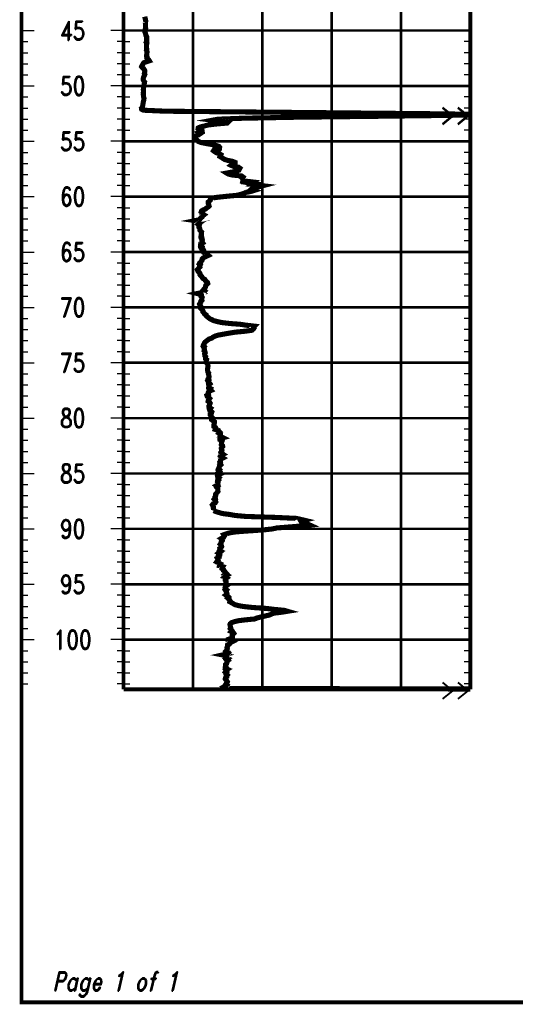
# Model space of a CAD drawing. Extents: x 83 to 619, y 53 to 229.
# Tile 1 of 14: x 83 to 128, y 53 to 142. Entities that reach past the tile are written whole.
import ezdxf
from ezdxf.enums import TextEntityAlignment as Align

# ---------------------------------------------------------------- set-up
doc = ezdxf.new("R2010")
doc.units = 0
doc.header["$MEASUREMENT"] = 0
doc.linetypes.add('DOT', pattern=[0.04, 0, -0.04])
doc.linetypes.add('SOLID', pattern=[0])
doc.layers.get('0').update_dxf_attribs({"linetype": 'SOLID'})
doc.styles.add('ROMAND', font='romand', dxfattribs={"height": 1})

msp = doc.modelspace()

# ---------------------------------------------------------------- linework, layer by layer
at = {"color": 7, "linetype": 'SOLID', "const_width": 0.347}
for points in [[(83.094, 52.748), (317.576, 52.748), (317.576, 228.898), (83.094, 228.898), (83.094, 52.748)], [(83.094, 52.748), (317.576, 52.748), (317.576, 228.898), (83.094, 228.898), (83.094, 52.748)], [(83.094, 52.748), (317.576, 52.748), (317.576, 228.898), (83.094, 228.898), (83.094, 52.748)], [(83.094, 52.748), (317.576, 52.748), (317.576, 228.898), (83.094, 228.898), (83.094, 52.748)], [(83.094, 52.748), (317.576, 52.748), (317.576, 228.898), (83.094, 228.898), (83.094, 52.748)], [(83.094, 52.748), (317.576, 52.748), (317.576, 228.898), (83.094, 228.898), (83.094, 52.748)], [(83.094, 52.748), (317.576, 52.748), (317.576, 228.898), (83.094, 228.898), (83.094, 52.748)], [(83.094, 52.748), (317.576, 52.748), (317.576, 228.898), (83.094, 228.898), (83.094, 52.748)], [(83.094, 52.748), (317.576, 52.748), (317.576, 228.898), (83.094, 228.898), (83.094, 52.748)], [(83.094, 52.748), (317.576, 52.748), (317.576, 228.898), (83.094, 228.898), (83.094, 52.748)], [(83.094, 52.748), (317.576, 52.748), (317.576, 228.898), (83.094, 228.898), (83.094, 52.748)], [(83.094, 52.748), (317.576, 52.748), (317.576, 228.898), (83.094, 228.898), (83.094, 52.748)], [(83.094, 52.748), (317.576, 52.748), (317.576, 228.898), (83.094, 228.898), (83.094, 52.748)], [(83.094, 52.748), (317.576, 52.748), (317.576, 228.898), (83.094, 228.898), (83.094, 52.748)], [(83.094, 52.748), (317.576, 52.748), (317.576, 228.898), (83.094, 228.898), (83.094, 52.748)], [(83.094, 52.748), (317.576, 52.748), (317.576, 228.898), (83.094, 228.898), (83.094, 52.748)], [(83.094, 52.748), (317.576, 52.748), (317.576, 228.898), (83.094, 228.898), (83.094, 52.748)], [(83.094, 52.748), (317.576, 52.748), (317.576, 228.898), (83.094, 228.898), (83.094, 52.748)], [(83.094, 52.748), (317.576, 52.748), (317.576, 228.898), (83.094, 228.898), (83.094, 52.748)], [(83.094, 52.748), (317.576, 52.748), (317.576, 228.898), (83.094, 228.898), (83.094, 52.748)], [(83.094, 52.748), (317.576, 52.748), (317.576, 228.898), (83.094, 228.898), (83.094, 52.748)], [(83.094, 52.748), (317.576, 52.748), (317.576, 228.898), (83.094, 228.898), (83.094, 52.748)], [(83.094, 185.582), (83.094, 81.083)], [(92.335, 185.582), (92.335, 81.083)], [(92.335, 185.582), (92.335, 81.083)], [(123.753, 185.582), (123.753, 81.083)], [(92.335, 81.083), (123.753, 81.083)]]:
    msp.add_lwpolyline(points, dxfattribs=at)
at = {"color": 8, "linetype": 'DOT', "const_width": 0.231}
for points in [[(98.619, 185.582), (98.619, 81.083)], [(104.902, 185.582), (104.902, 81.083)], [(111.186, 185.582), (111.186, 81.083)], [(117.47, 185.582), (117.47, 81.083)], [(92.335, 140.712), (123.753, 140.712)], [(123.753, 140.712), (92.335, 140.712)], [(92.335, 135.7), (123.753, 135.7)], [(123.753, 135.7), (92.335, 135.7)], [(92.335, 130.689), (123.753, 130.689)], [(123.753, 130.689), (92.335, 130.689)], [(92.335, 125.677), (123.753, 125.677)], [(123.753, 125.677), (92.335, 125.677)], [(92.335, 120.665), (123.753, 120.665)], [(123.753, 120.665), (92.335, 120.665)], [(92.335, 115.654), (123.753, 115.654)], [(123.753, 115.654), (92.335, 115.654)], [(92.335, 110.642), (123.753, 110.642)], [(123.753, 110.642), (92.335, 110.642)], [(92.335, 105.63), (123.753, 105.63)], [(123.753, 105.63), (92.335, 105.63)], [(92.335, 100.618), (123.753, 100.618)], [(123.753, 100.618), (92.335, 100.618)], [(92.335, 95.607), (123.753, 95.607)], [(123.753, 95.607), (92.335, 95.607)], [(92.335, 90.595), (123.753, 90.595)], [(123.753, 90.595), (92.335, 90.595)], [(92.335, 85.583), (123.753, 85.583)], [(123.753, 85.583), (92.335, 85.583)]]:
    msp.add_lwpolyline(points, dxfattribs=at)
at = {"color": 36, "linetype": 'SOLID', "const_width": 0.462}
for points in [[(94.248, 141.967), (94.268, 141.879), (94.297, 141.792), (94.317, 141.704), (94.338, 141.616), (94.336, 141.529), (94.304, 141.44)], [(94.304, 141.44), (94.312, 141.352), (94.312, 141.263), (94.316, 141.176), (94.313, 141.088), (94.318, 141), (94.34, 140.911), (94.291, 140.822), (94.29, 140.735), (94.3, 140.648), (94.272, 140.559), (94.316, 140.472), (94.338, 140.383), (94.344, 140.297), (94.394, 140.21), (94.437, 140.122), (94.426, 140.034), (94.43, 139.946), (94.427, 139.882), (94.429, 139.731), (94.382, 139.642), (94.446, 139.555), (94.421, 139.465), (94.413, 139.376), (94.412, 139.291), (94.419, 139.204), (94.417, 139.117), (94.439, 139.028), (94.407, 138.94), (94.45, 138.853), (94.471, 138.764), (94.444, 138.678), (94.447, 138.588), (94.422, 138.501), (94.418, 138.413), (94.466, 138.325), (94.437, 138.238), (94.474, 138.15), (94.612, 138.062), (94.668, 137.973), (94.395, 137.884), (94.166, 137.796), (94.103, 137.709), (94.059, 137.622), (93.999, 137.532), (93.964, 137.444), (94.03, 137.356), (94.15, 137.269), (94.205, 137.18), (94.254, 137.091), (94.264, 137.004), (94.231, 136.917), (94.214, 136.829), (94.262, 136.742), (94.227, 136.652), (94.14, 136.486), (94.126, 136.4), (94.105, 136.313), (94.125, 136.226), (94.17, 136.137), (94.24, 136.049), (94.231, 135.964), (94.204, 135.876), (94.208, 135.789), (94.184, 135.701), (94.163, 135.614), (94.139, 135.525), (94.143, 135.439), (94.12, 135.352), (94.143, 135.265), (94.146, 135.179), (94.122, 135.092), (94.143, 135.006), (94.117, 134.918), (94.137, 134.83), (94.138, 134.744), (94.162, 134.655), (94.186, 134.568), (94.159, 134.481), (94.159, 134.393), (94.141, 134.305), (94.114, 134.221), (94.113, 134.138), (94.089, 134.058), (94.087, 133.979), (94.062, 133.899), (94.057, 133.818), (94.049, 133.74), (93.957, 133.662), (93.971, 133.583), (94.147, 133.499), (96.109, 133.41), (105.593, 133.322), (120.887, 133.175), (123.753, 133.131)], [(123.753, 133.07), (121.165, 133.023), (115.124, 132.947), (107.797, 132.861), (103.144, 132.774), (100.877, 132.686), (100.411, 132.599), (101.126, 132.512), (101.808, 132.424), (101.722, 132.338), (100.694, 132.249), (99.981, 132.162), (99.663, 132.073), (99.302, 131.985), (99.097, 131.898), (99.08, 131.807), (99.175, 131.72), (99.448, 131.632), (99.462, 131.543), (99.163, 131.456), (99.265, 131.367), (99.141, 131.28), (98.928, 131.193), (98.771, 131.106), (98.759, 131.018), (98.829, 130.93), (98.911, 130.843), (99.035, 130.756), (99.115, 130.667), (99.341, 130.579), (99.772, 130.492), (100.279, 130.407), (100.682, 130.319), (100.963, 130.232), (101.039, 130.141), (101.018, 130.002), (100.541, 129.915), (100.483, 129.828), (100.604, 129.739), (100.749, 129.651), (101.014, 129.564), (101.152, 129.478), (101.115, 129.39), (101.076, 129.304), (101.228, 129.216), (101.346, 129.128), (101.496, 129.041), (101.791, 128.953), (102.227, 128.866), (102.438, 128.777), (102.43, 128.689), (102.191, 128.602), (102.075, 128.514), (102.265, 128.426), (102.751, 128.338), (102.87, 128.251), (102.817, 128.161), (102.783, 128.073), (102.539, 127.987), (102.156, 127.9), (101.677, 127.811), (101.822, 127.722), (102.164, 127.635), (103.028, 127.547), (103.144, 127.46), (103.062, 127.371), (103.149, 127.282), (103.159, 127.194), (103.14, 127.107), (103.88, 127.021), (103.673, 126.933), (104.257, 126.844), (104.096, 126.758), (104.929, 126.663), (104.597, 126.577), (104.014, 126.49), (103.977, 126.402), (103.876, 126.316), (104.131, 126.229), (103.856, 126.144), (103.4, 126.057), (103.218, 125.969), (102.954, 125.881), (102.559, 125.794), (101.641, 125.705), (100.821, 125.618), (100.202, 125.529), (100.224, 125.442), (100.193, 125.354), (100.086, 125.265), (99.99, 125.177), (99.99, 125.089), (100.04, 125.001), (100.052, 124.912), (100.08, 124.823), (99.986, 124.736), (99.85, 124.647), (99.758, 124.559), (99.543, 124.47), (99.399, 124.381), (99.367, 124.294), (99.478, 124.206), (99.459, 124.118), (99.616, 124.029), (99.51, 123.942), (99.468, 123.854), (99.351, 123.767), (99.263, 123.677), (99.222, 123.589), (98.832, 123.509), (99.402, 123.427), (99.279, 123.341), (99.178, 123.255), (99.087, 123.169), (99.189, 123.081), (99.156, 122.996), (99.159, 122.908), (99.229, 122.824), (99.25, 122.737), (99.245, 122.647), (99.32, 122.56), (99.404, 122.472), (99.395, 122.384), (99.375, 122.295), (99.379, 122.207), (99.399, 122.119), (99.334, 122.031), (99.348, 121.943), (99.455, 121.856), (99.471, 121.768), (99.429, 121.68), (99.453, 121.591), (99.503, 121.504), (99.323, 121.415), (99.313, 121.329), (99.302, 121.24), (99.411, 121.151), (99.338, 121.064), (99.385, 120.977), (99.553, 120.889), (99.599, 120.8), (99.589, 120.71), (99.6, 120.625), (99.73, 120.537), (99.903, 120.448), (100.01, 120.358), (99.817, 120.271), (99.528, 120.119), (99.452, 120.033), (99.458, 119.945), (99.387, 119.856), (99.345, 119.768), (99.23, 119.679), (99.187, 119.592), (99.281, 119.505), (99.231, 119.414), (99.251, 119.326), (99.16, 119.239), (99.113, 119.15), (99.018, 119.062), (99.052, 118.974), (99.1, 118.887), (99.208, 118.798), (99.26, 118.709), (99.25, 118.621), (99.309, 118.533), (99.411, 118.445), (99.472, 118.355), (99.527, 118.268), (99.701, 118.181), (99.734, 118.093), (99.84, 118.005), (99.935, 117.914), (99.961, 117.826), (99.874, 117.739), (99.779, 117.652), (99.761, 117.562), (99.745, 117.473), (99.691, 117.387), (99.616, 117.3), (99.545, 117.211), (99.68, 117.123), (99.61, 117.035), (99.018, 116.91), (99.376, 116.823), (99.396, 116.735), (99.365, 116.648), (99.45, 116.559), (99.424, 116.473), (99.41, 116.386), (99.431, 116.298), (99.333, 116.21), (99.328, 116.121), (99.265, 116.033), (99.214, 115.946), (99.251, 115.857), (99.328, 115.77), (99.355, 115.682), (99.313, 115.596), (99.399, 115.508), (99.478, 115.419), (99.528, 115.332), (99.519, 115.244), (99.606, 115.156), (99.66, 115.067), (99.809, 114.98), (99.822, 114.892), (99.923, 114.805), (100.036, 114.716), (100.146, 114.628), (100.331, 114.542), (100.497, 114.456), (100.826, 114.368), (101.225, 114.28), (101.995, 114.192), (102.882, 114.127), (103.45, 114.041), (104.191, 113.955), (104.101, 113.867), (104.15, 113.78), (104.094, 113.694), (103.965, 113.582), (103.34, 113.494), (102.425, 113.407), (101.877, 113.317), (101.383, 113.229), (100.896, 113.142), (100.618, 113.053), (100.444, 112.966), (100.334, 112.877), (100.082, 112.788), (99.952, 112.698), (99.842, 112.61), (99.732, 112.521), (99.656, 112.433), (99.639, 112.344), (99.565, 112.257), (99.542, 112.168), (99.653, 112.08), (99.608, 111.992), (99.648, 111.903), (99.667, 111.814), (99.638, 111.726), (99.711, 111.638), (99.732, 111.549), (99.682, 111.461), (99.685, 111.372), (99.694, 111.285), (99.769, 111.197), (99.749, 111.11), (99.755, 111.02), (99.854, 110.933), (99.83, 110.847), (99.812, 110.759), (99.829, 110.671), (99.93, 110.582), (99.959, 110.495), (99.984, 110.341), (99.966, 110.253), (99.97, 110.164), (99.929, 110.074), (99.928, 109.983), (99.956, 109.895), (99.973, 109.807), (100.04, 109.718), (100.016, 109.629), (100.043, 109.54), (100.071, 109.452), (100.079, 109.362), (100.063, 109.275), (99.999, 109.187), (100.054, 109.098), (99.958, 109.01), (100.001, 108.921), (100.093, 108.835), (100.158, 108.745), (100.045, 108.658), (100.074, 108.568), (100.054, 108.48), (100.043, 108.393), (100.213, 108.304), (100.163, 108.215), (100.251, 108.127), (100.059, 108.038), (100.005, 107.951), (100.01, 107.864), (100.028, 107.775), (99.883, 107.686), (99.911, 107.599), (100.03, 107.512), (100.124, 107.424), (100.045, 107.335), (100.008, 107.246), (99.992, 107.159), (100.125, 107.071), (100.178, 106.984), (100.137, 106.896), (100.117, 106.807), (100.061, 106.718), (100.074, 106.631), (100.198, 106.542), (100.102, 106.454), (100.13, 106.365), (100.256, 106.277), (100.33, 106.189), (100.3, 106.099), (100.177, 106.012), (100.184, 105.923), (100.262, 105.836), (100.254, 105.747), (100.364, 105.661), (100.341, 105.571), (100.318, 105.482), (100.437, 105.394), (100.564, 105.305), (100.569, 105.217), (100.536, 105.13), (100.526, 105.043), (100.519, 104.953), (100.524, 104.864), (100.669, 104.776), (100.711, 104.689), (100.665, 104.601), (100.927, 104.513), (100.962, 104.427), (101.053, 104.343), (100.977, 104.257), (101.102, 104.172), (101.087, 104.085), (101.072, 103.997), (101.359, 103.855), (101.057, 103.767), (101.067, 103.681), (101.271, 103.593), (101.243, 103.504), (101.198, 103.416), (101.207, 103.331), (101.189, 103.244), (101.293, 103.156), (101.314, 103.068), (101.222, 102.981), (101.181, 102.893), (101.2, 102.806), (101.247, 102.717), (101.223, 102.629), (101.158, 102.542), (101.212, 102.454), (101.339, 102.365), (101.141, 102.278), (101.094, 102.191), (101.167, 102.101), (101.328, 102.014), (101.165, 101.926), (101.109, 101.838), (101.112, 101.751), (101.057, 101.663), (101.11, 101.573), (101.059, 101.486), (101.128, 101.399), (101.034, 101.31), (101.005, 101.22), (100.972, 101.132), (100.927, 101.046), (101.022, 100.959), (100.946, 100.872), (101.028, 100.789), (100.932, 100.701), (101.066, 100.575), (100.872, 100.491), (100.836, 100.402), (100.859, 100.314), (100.979, 100.227), (100.908, 100.14), (100.954, 100.052), (100.852, 99.965), (100.837, 99.876), (100.892, 99.789), (100.869, 99.701), (100.887, 99.614), (100.743, 99.526), (100.859, 99.439), (100.792, 99.353), (100.883, 99.265), (100.883, 99.177), (100.869, 99.088), (100.887, 99.001), (100.819, 98.913), (100.739, 98.824), (100.669, 98.738), (100.69, 98.651), (100.66, 98.564), (100.607, 98.477), (100.639, 98.387), (100.56, 98.3), (100.656, 98.214), (100.634, 98.126), (100.682, 98.039), (100.632, 97.952), (100.442, 97.867), (100.377, 97.78), (100.431, 97.693), (100.475, 97.604), (100.453, 97.518), (100.513, 97.347), (100.489, 97.26)], [(100.489, 97.26), (100.691, 97.172), (100.977, 97.084), (101.29, 96.995), (101.976, 96.907), (102.439, 96.82), (103.418, 96.732), (106.098, 96.645), (107.972, 96.557), (108.363, 96.47), (108.732, 96.383), (108.403, 96.296), (108.452, 96.209), (108.839, 96.121), (109.03, 96.034), (109.22, 95.948), (108.358, 95.861), (107.274, 95.774), (106.206, 95.688), (105.804, 95.599), (105.001, 95.513), (103.719, 95.425), (102.536, 95.339), (101.969, 95.252), (101.669, 95.166), (101.422, 95.078), (101.485, 94.991), (101.439, 94.905), (101.346, 94.819), (101.187, 94.731), (101.312, 94.644), (101.292, 94.557), (101.188, 94.472), (101.165, 94.386), (101.175, 94.298), (101.1, 94.21), (101.178, 94.123), (101.222, 94.01), (101.173, 93.926), (101.055, 93.839), (101.079, 93.751), (101.029, 93.663), (101.173, 93.575), (101.075, 93.489), (100.943, 93.402), (101.066, 93.314), (101.049, 93.227), (100.938, 93.14), (100.97, 93.051), (100.826, 92.963), (100.873, 92.875), (100.902, 92.789), (100.832, 92.703), (100.769, 92.615), (100.924, 92.529), (101.098, 92.442), (101.038, 92.356), (101.019, 92.269), (101.316, 92.181), (101.262, 92.096), (101.252, 92.01), (101.38, 91.923), (101.391, 91.836), (101.509, 91.748), (101.537, 91.663), (101.631, 91.576), (101.529, 91.49), (101.701, 91.402), (101.569, 91.315), (101.47, 91.228), (101.643, 91.142), (101.533, 91.056), (101.542, 90.969), (101.611, 90.881), (101.613, 90.765), (101.64, 90.678), (101.559, 90.59), (101.708, 90.502), (101.59, 90.413), (101.542, 90.324), (101.586, 90.237), (101.536, 90.149), (101.671, 90.061), (101.61, 89.973), (101.658, 89.885), (101.685, 89.797), (101.706, 89.71), (101.599, 89.623), (101.731, 89.535), (101.828, 89.449), (101.762, 89.362), (101.888, 89.275), (101.891, 89.19), (101.968, 89.101), (101.955, 89.014), (102.116, 88.926), (102.266, 88.839), (102.411, 88.752), (102.719, 88.665), (103.204, 88.579), (104.028, 88.491), (105.274, 88.405), (105.988, 88.32), (106.885, 88.234), (107.182, 88.148), (106.643, 88.061), (105.918, 87.975), (105.73, 87.89), (105.538, 87.805), (105.156, 87.72), (104.787, 87.631), (104.428, 87.547), (104.225, 87.454), (103.399, 87.375), (102.69, 87.288), (102.364, 87.201), (102.103, 87.112), (102.003, 87.027), (101.968, 86.939), (102, 86.851), (102.01, 86.763), (102.036, 86.673), (101.992, 86.586), (102.071, 86.498), (102.141, 86.41), (102.069, 86.322), (102.258, 86.235), (102.322, 86.148), (102.234, 86.06), (102.174, 85.973), (102.206, 85.885), (102.198, 85.797), (102.093, 85.709), (101.868, 85.621), (101.902, 85.535), (101.857, 85.449), (102.125, 85.363), (101.952, 85.277), (101.925, 85.19), (101.765, 85.101), (101.778, 85.015), (101.731, 84.927), (101.696, 84.838), (101.731, 84.748), (101.709, 84.664), (101.633, 84.575), (101.786, 84.488), (101.854, 84.399), (101.783, 84.312), (101.299, 84.199), (101.696, 84.122), (101.666, 84.033), (101.603, 83.947), (101.787, 83.857), (101.68, 83.769), (101.785, 83.682), (101.681, 83.594), (101.685, 83.507), (101.673, 83.418), (101.575, 83.331), (101.581, 83.244), (101.609, 83.156), (101.545, 83.069), (101.545, 82.984), (101.743, 82.895), (101.61, 82.808), (101.659, 82.721), (101.568, 82.633), (101.669, 82.546), (101.629, 82.459), (101.724, 82.371), (101.654, 82.285), (101.669, 82.199), (101.561, 82.111), (101.546, 82.024), (101.609, 81.936), (101.682, 81.849), (101.735, 81.763), (101.688, 81.677), (101.625, 81.588), (101.705, 81.502), (101.621, 81.418), (101.463, 81.334), (101.619, 81.248), (101.977, 81.16), (123.753, 81.114)]]:
    msp.add_lwpolyline(points, dxfattribs=at)
at = {"color": 7, "linetype": 'SOLID'}
for points in [[(83.094, 140.712), (84.249, 140.712)], [(83.094, 140.712), (83.672, 140.712)], [(92.335, 140.712), (91.18, 140.712)], [(92.335, 140.712), (91.757, 140.712)], [(92.335, 140.712), (92.913, 140.712)], [(123.753, 140.712), (123.176, 140.712)], [(83.094, 139.71), (83.672, 139.71)], [(92.335, 139.71), (91.757, 139.71)], [(92.335, 139.71), (92.913, 139.71)], [(123.753, 139.71), (123.176, 139.71)], [(83.094, 138.707), (83.672, 138.707)], [(92.335, 138.707), (91.757, 138.707)], [(92.335, 138.707), (92.913, 138.707)], [(123.753, 138.707), (123.176, 138.707)], [(83.094, 137.705), (83.672, 137.705)], [(92.335, 137.705), (91.757, 137.705)], [(92.335, 137.705), (92.913, 137.705)], [(123.753, 137.705), (123.176, 137.705)], [(83.094, 136.703), (83.672, 136.703)], [(92.335, 136.703), (91.757, 136.703)], [(92.335, 136.703), (92.913, 136.703)], [(123.753, 136.703), (123.176, 136.703)], [(83.094, 135.7), (84.249, 135.7)], [(83.094, 135.7), (83.672, 135.7)], [(92.335, 135.7), (91.18, 135.7)], [(92.335, 135.7), (91.757, 135.7)], [(92.335, 135.7), (92.913, 135.7)], [(123.753, 135.7), (123.176, 135.7)], [(83.094, 134.698), (83.672, 134.698)], [(92.335, 134.698), (91.757, 134.698)], [(92.335, 134.698), (92.913, 134.698)], [(123.753, 134.698), (123.176, 134.698)], [(83.094, 133.696), (83.672, 133.696)], [(92.335, 133.696), (91.757, 133.696)], [(92.335, 133.696), (92.913, 133.696)], [(123.753, 133.696), (123.176, 133.696)], [(83.094, 132.693), (83.672, 132.693)], [(92.335, 132.693), (91.757, 132.693)], [(92.335, 132.693), (92.913, 132.693)], [(123.753, 132.693), (123.176, 132.693)], [(83.094, 131.691), (83.672, 131.691)], [(92.335, 131.691), (91.757, 131.691)], [(92.335, 131.691), (92.913, 131.691)], [(123.753, 131.691), (123.176, 131.691)], [(83.094, 130.689), (84.249, 130.689)], [(83.094, 130.689), (83.672, 130.689)], [(92.335, 130.689), (91.18, 130.689)], [(92.335, 130.689), (91.757, 130.689)], [(92.335, 130.689), (92.913, 130.689)], [(123.753, 130.689), (123.176, 130.689)], [(83.094, 129.686), (83.672, 129.686)], [(92.335, 129.686), (91.757, 129.686)], [(92.335, 129.686), (92.913, 129.686)], [(123.753, 129.686), (123.176, 129.686)], [(83.094, 128.684), (83.672, 128.684)], [(92.335, 128.684), (91.757, 128.684)], [(92.335, 128.684), (92.913, 128.684)], [(123.753, 128.684), (123.176, 128.684)], [(83.094, 127.682), (83.672, 127.682)], [(92.335, 127.682), (91.757, 127.682)], [(92.335, 127.682), (92.913, 127.682)], [(123.753, 127.682), (123.176, 127.682)], [(83.094, 126.679), (83.672, 126.679)], [(92.335, 126.679), (91.757, 126.679)], [(92.335, 126.679), (92.913, 126.679)], [(123.753, 126.679), (123.176, 126.679)], [(83.094, 125.677), (84.249, 125.677)], [(83.094, 125.677), (83.672, 125.677)], [(92.335, 125.677), (91.18, 125.677)], [(92.335, 125.677), (91.757, 125.677)], [(92.335, 125.677), (92.913, 125.677)], [(123.753, 125.677), (123.176, 125.677)], [(83.094, 124.675), (83.672, 124.675)], [(92.335, 124.675), (91.757, 124.675)], [(92.335, 124.675), (92.913, 124.675)], [(123.753, 124.675), (123.176, 124.675)], [(83.094, 123.672), (83.672, 123.672)], [(92.335, 123.672), (91.757, 123.672)], [(92.335, 123.672), (92.913, 123.672)], [(123.753, 123.672), (123.176, 123.672)], [(83.094, 122.67), (83.672, 122.67)], [(92.335, 122.67), (91.757, 122.67)], [(92.335, 122.67), (92.913, 122.67)], [(123.753, 122.67), (123.176, 122.67)], [(83.094, 121.668), (83.672, 121.668)], [(92.335, 121.668), (91.757, 121.668)], [(92.335, 121.668), (92.913, 121.668)], [(123.753, 121.668), (123.176, 121.668)], [(83.094, 120.665), (84.249, 120.665)], [(83.094, 120.665), (83.672, 120.665)], [(92.335, 120.665), (91.18, 120.665)], [(92.335, 120.665), (91.757, 120.665)], [(92.335, 120.665), (92.913, 120.665)], [(123.753, 120.665), (123.176, 120.665)], [(83.094, 119.663), (83.672, 119.663)], [(92.335, 119.663), (91.757, 119.663)], [(92.335, 119.663), (92.913, 119.663)], [(123.753, 119.663), (123.176, 119.663)], [(83.094, 118.661), (83.672, 118.661)], [(92.335, 118.661), (91.757, 118.661)], [(92.335, 118.661), (92.913, 118.661)], [(123.753, 118.661), (123.176, 118.661)], [(83.094, 117.658), (83.672, 117.658)], [(92.335, 117.658), (91.757, 117.658)], [(92.335, 117.658), (92.913, 117.658)], [(123.753, 117.658), (123.176, 117.658)], [(83.094, 116.656), (83.672, 116.656)], [(92.335, 116.656), (91.757, 116.656)], [(92.335, 116.656), (92.913, 116.656)], [(123.753, 116.656), (123.176, 116.656)], [(83.094, 115.654), (84.249, 115.654)], [(83.094, 115.654), (83.672, 115.654)], [(92.335, 115.654), (91.18, 115.654)], [(92.335, 115.654), (91.757, 115.654)], [(92.335, 115.654), (92.913, 115.654)], [(123.753, 115.654), (123.176, 115.654)], [(83.094, 114.651), (83.672, 114.651)], [(92.335, 114.651), (91.757, 114.651)], [(92.335, 114.651), (92.913, 114.651)], [(123.753, 114.651), (123.176, 114.651)], [(83.094, 113.649), (83.672, 113.649)], [(92.335, 113.649), (91.757, 113.649)], [(92.335, 113.649), (92.913, 113.649)], [(123.753, 113.649), (123.176, 113.649)], [(83.094, 112.646), (83.672, 112.646)], [(92.335, 112.646), (91.757, 112.646)], [(92.335, 112.646), (92.913, 112.646)], [(123.753, 112.646), (123.176, 112.646)], [(83.094, 111.644), (83.672, 111.644)], [(92.335, 111.644), (91.757, 111.644)], [(92.335, 111.644), (92.913, 111.644)], [(123.753, 111.644), (123.176, 111.644)], [(83.094, 110.642), (84.249, 110.642)], [(83.094, 110.642), (83.672, 110.642)], [(92.335, 110.642), (91.18, 110.642)], [(92.335, 110.642), (91.757, 110.642)], [(92.335, 110.642), (92.913, 110.642)], [(123.753, 110.642), (123.176, 110.642)], [(83.094, 109.639), (83.672, 109.639)], [(92.335, 109.639), (91.757, 109.639)], [(92.335, 109.639), (92.913, 109.639)], [(123.753, 109.639), (123.176, 109.639)], [(83.094, 108.637), (83.672, 108.637)], [(92.335, 108.637), (91.757, 108.637)], [(92.335, 108.637), (92.913, 108.637)], [(123.753, 108.637), (123.176, 108.637)], [(83.094, 107.635), (83.672, 107.635)], [(92.335, 107.635), (91.757, 107.635)], [(92.335, 107.635), (92.913, 107.635)], [(123.753, 107.635), (123.176, 107.635)], [(83.094, 106.632), (83.672, 106.632)], [(92.335, 106.632), (91.757, 106.632)], [(92.335, 106.632), (92.913, 106.632)], [(123.753, 106.632), (123.176, 106.632)], [(83.094, 105.63), (84.249, 105.63)], [(83.094, 105.63), (83.672, 105.63)], [(92.335, 105.63), (91.18, 105.63)], [(92.335, 105.63), (91.757, 105.63)], [(92.335, 105.63), (92.913, 105.63)], [(123.753, 105.63), (123.176, 105.63)], [(83.094, 104.628), (83.672, 104.628)], [(92.335, 104.628), (91.757, 104.628)], [(92.335, 104.628), (92.913, 104.628)], [(123.753, 104.628), (123.176, 104.628)], [(83.094, 103.625), (83.672, 103.625)], [(92.335, 103.625), (91.757, 103.625)], [(92.335, 103.625), (92.913, 103.625)], [(123.753, 103.625), (123.176, 103.625)], [(83.094, 102.623), (83.672, 102.623)], [(92.335, 102.623), (91.757, 102.623)], [(92.335, 102.623), (92.913, 102.623)], [(123.753, 102.623), (123.176, 102.623)], [(83.094, 101.621), (83.672, 101.621)], [(92.335, 101.621), (91.757, 101.621)], [(92.335, 101.621), (92.913, 101.621)], [(123.753, 101.621), (123.176, 101.621)], [(83.094, 100.618), (84.249, 100.618)], [(83.094, 100.618), (83.672, 100.618)], [(92.335, 100.618), (91.18, 100.618)], [(92.335, 100.618), (91.757, 100.618)], [(92.335, 100.618), (92.913, 100.618)], [(123.753, 100.618), (123.176, 100.618)], [(83.094, 99.616), (83.672, 99.616)], [(92.335, 99.616), (91.757, 99.616)], [(92.335, 99.616), (92.913, 99.616)], [(123.753, 99.616), (123.176, 99.616)], [(83.094, 98.614), (83.672, 98.614)], [(92.335, 98.614), (91.757, 98.614)], [(92.335, 98.614), (92.913, 98.614)], [(123.753, 98.614), (123.176, 98.614)], [(83.094, 97.611), (83.672, 97.611)], [(92.335, 97.611), (91.757, 97.611)], [(92.335, 97.611), (92.913, 97.611)], [(123.753, 97.611), (123.176, 97.611)], [(83.094, 96.609), (83.672, 96.609)], [(92.335, 96.609), (91.757, 96.609)], [(92.335, 96.609), (92.913, 96.609)], [(123.753, 96.609), (123.176, 96.609)], [(83.094, 95.607), (84.249, 95.607)], [(83.094, 95.607), (83.672, 95.607)], [(92.335, 95.607), (91.18, 95.607)], [(92.335, 95.607), (91.757, 95.607)], [(92.335, 95.607), (92.913, 95.607)], [(123.753, 95.607), (123.176, 95.607)], [(83.094, 94.604), (83.672, 94.604)], [(92.335, 94.604), (91.757, 94.604)], [(92.335, 94.604), (92.913, 94.604)], [(123.753, 94.604), (123.176, 94.604)], [(83.094, 93.602), (83.672, 93.602)], [(92.335, 93.602), (91.757, 93.602)], [(92.335, 93.602), (92.913, 93.602)], [(123.753, 93.602), (123.176, 93.602)], [(83.094, 92.6), (83.672, 92.6)], [(92.335, 92.6), (91.757, 92.6)], [(92.335, 92.6), (92.913, 92.6)], [(123.753, 92.6), (123.176, 92.6)], [(83.094, 91.597), (83.672, 91.597)], [(92.335, 91.597), (91.757, 91.597)], [(92.335, 91.597), (92.913, 91.597)], [(123.753, 91.597), (123.176, 91.597)], [(83.094, 90.595), (84.249, 90.595)], [(83.094, 90.595), (83.672, 90.595)], [(92.335, 90.595), (91.18, 90.595)], [(92.335, 90.595), (91.757, 90.595)], [(92.335, 90.595), (92.913, 90.595)], [(123.753, 90.595), (123.176, 90.595)], [(83.094, 89.593), (83.672, 89.593)], [(92.335, 89.593), (91.757, 89.593)], [(92.335, 89.593), (92.913, 89.593)], [(123.753, 89.593), (123.176, 89.593)], [(83.094, 88.59), (83.672, 88.59)], [(92.335, 88.59), (91.757, 88.59)], [(92.335, 88.59), (92.913, 88.59)], [(123.753, 88.59), (123.176, 88.59)], [(83.094, 87.588), (83.672, 87.588)], [(92.335, 87.588), (91.757, 87.588)], [(92.335, 87.588), (92.913, 87.588)], [(123.753, 87.588), (123.176, 87.588)], [(83.094, 86.586), (83.672, 86.586)], [(92.335, 86.586), (91.757, 86.586)], [(92.335, 86.586), (92.913, 86.586)], [(123.753, 86.586), (123.176, 86.586)], [(83.094, 85.583), (84.249, 85.583)], [(83.094, 85.583), (83.672, 85.583)], [(92.335, 85.583), (91.18, 85.583)], [(92.335, 85.583), (91.757, 85.583)], [(92.335, 85.583), (92.913, 85.583)], [(123.753, 85.583), (123.176, 85.583)], [(83.094, 84.581), (83.672, 84.581)], [(92.335, 84.581), (91.757, 84.581)], [(92.335, 84.581), (92.913, 84.581)], [(123.753, 84.581), (123.176, 84.581)], [(83.094, 83.579), (83.672, 83.579)], [(92.335, 83.579), (91.757, 83.579)], [(92.335, 83.579), (92.913, 83.579)], [(123.753, 83.579), (123.176, 83.579)], [(83.094, 82.576), (83.672, 82.576)], [(92.335, 82.576), (91.757, 82.576)], [(92.335, 82.576), (92.913, 82.576)], [(123.753, 82.576), (123.176, 82.576)], [(83.094, 81.574), (83.672, 81.574)], [(92.335, 81.574), (91.757, 81.574)], [(92.335, 81.574), (92.913, 81.574)], [(123.753, 81.574), (123.176, 81.574)]]:
    msp.add_lwpolyline(points, dxfattribs=at)

# ---------------------------------------------------------------- texts
at = {"color": 7, "style": 'ROMAND', "width": 0.78}
for s, p in [('45', (87.715, 140.712)), ('50', (87.715, 135.7)), ('55', (87.715, 130.689)), ('60', (87.715, 125.677)), ('65', (87.715, 120.665)), ('70', (87.715, 115.654)), ('75', (87.715, 110.642)), ('80', (87.715, 105.63)), ('85', (87.715, 100.618)), ('90', (87.715, 95.607)), ('95', (87.715, 90.595)), ('100', (87.715, 85.583))]:
    msp.add_text(s, height=1.7188, dxfattribs=at).set_placement(p, align=Align.MIDDLE_CENTER)
for p in [(123.753, 133.129), (123.753, 133.081), (123.753, 81.084)]:
    msp.add_text('>>', height=1.7188, dxfattribs=at).set_placement(p, align=Align.MIDDLE_RIGHT)
at = {"color": 7, "style": 'ROMAND', "oblique": 13, "width": 0.78}
msp.add_text('Page 1 of 1', height=1.71876, dxfattribs=at).set_placement((85.867, 55.52), align=Align.TOP_LEFT)

doc.saveas('drawing.dxf')
